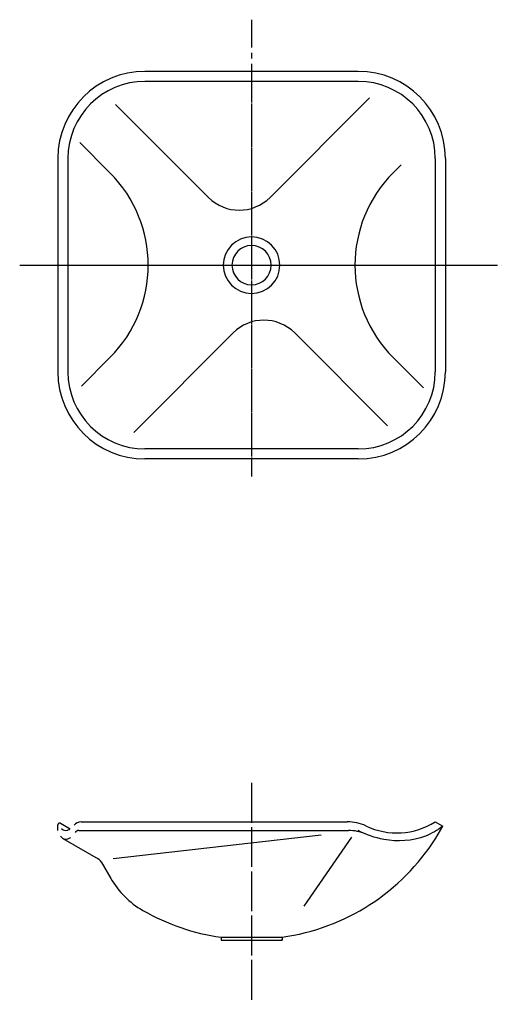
# Model space of a CAD drawing. Header units: millimetres. Extents: x -266 to 287, y -849 to 282.
import ezdxf

# ---------------------------------------------------------------- set-up
doc = ezdxf.new("R2010")
doc.units = ezdxf.units.MM
doc.linetypes.add('CENTER', pattern=[50.8, 31.75, -6.35, 6.35, -6.35])

msp = doc.modelspace()

# ---------------------------------------------------------------- linework, layer by layer
at = {"color": 7, "linetype": 'CENTER'}
for p, q in [((0, 281.810736), (0, -239.536175)), ((0, 223.812258), (0, -242.740595)), ((-266.305426, 0), (282.466467, 0)), ((-259.537604, 0), (286.763657, 0)), ((0, -594.353339), (0, -840.59541)), ((0, -608.286526), (0, -848.543324))]:
    msp.add_line(p, q, dxfattribs=at)
at = {"color": 7, "linetype": 'CONTINUOUS'}
for p, q in [((122.5, 222.5), (-122.5, 222.5)), ((122.5, 210.952995), (-122.5, 210.952995)), ((-156.107268, 184.39154), (-49.497475, 77.781746)), ((135.402283, 191.970825), (21.213203, 77.781746)), ((-197.310014, 140.741471), (-162.63456, 106.066017)), ((-222.5, 122.5), (-222.5, -122.5)), ((-210.952995, 122.5), (-210.952995, -122.5)), ((171.917574, 115.349032), (162.63456, 106.066017)), ((210.952995, 122.5), (210.952995, -122.5)), ((222.5, 122.5), (222.5, -122.5)), ((-135.402283, -191.970825), (-21.213203, -77.781746)), ((156.107268, -184.39154), (49.497475, -77.781746)), ((-195.395215, -138.826673), (-162.63456, -106.066017)), ((197.310014, -140.741471), (162.63456, -106.066017)), ((122.5, -210.952995), (-122.5, -210.952995)), ((122.5, -222.5), (-122.5, -222.5)), ((-222.5, -649.068691), (-222.5, -642.464102)), ((-219.5, -640.732051), (-208.197302, -647.257667)), ((-195.798111, -639), (109.85473, -639)), ((210.952995, -639), (219.613249, -644)), ((211.584656, -657.90593), (219.613249, -644)), ((-198.358024, -649), (111.234714, -649)), ((-159.085165, -681.044483), (80.031538, -653.832925)), ((-216.667941, -658.070784), (-176.267459, -681.396013)), ((114.677981, -656.73686), (59.859945, -735.725202)), ((-172.607205, -685.056267), (-161.672904, -703.995032)), ((-35, -771.546365), (35, -771.546365)), ((-35, -771.546365), (-35, -775)), ((-35, -775), (35, -775)), ((35, -771.546365), (35, -775))]:
    msp.add_line(p, q, dxfattribs=at)
for centre, radius, start, end in [((-122.5, 122.5), 100, 89.999997, 179.999995), ((122.5, 122.5), 100, 0, 89.999997), ((-122.5, 122.5), 88.452995, 89.999997, 179.999995), ((122.5, 122.5), 88.452995, 0, 89.999997), ((-268.700577, 0), 150, -44.999999, 44.999999), ((268.700577, 0), 150, 134.999996, 224.999994), ((-14.142136, 113.137085), 50, -134.999996, -44.999999), ((0, 0), 32.5, 0, 359.99999), ((0, 0), 22.5, 0, 359.99999), ((14.142136, -113.137085), 50, 44.999999, 134.999996), ((-122.5, -122.5), 100, -179.999995, -89.999997), ((-122.5, -122.5), 88.452995, -179.999995, -89.999997), ((122.5, -122.5), 88.452995, -89.999997, 0), ((122.5, -122.5), 100, -89.999997, 0), ((-220.5, -642.464102), 2, 59.999998, 179.999995), ((-195.798111, -649), 10, 89.999997, 142.316129), ((109.85473, -689), 50, 64.662244, 89.999997), ((166.726497, -568.891751), 82.892398, -115.337751, -57.754975), ((-198.358024, -654), 5, 89.999997, 146.169184), ((111.234714, -699), 50, 66.938164, 89.999997), ((0, -523.143519), 250.856481, -81.97981, -32.493858), ((-181.267459, -690.056267), 10, 29.999999, 59.999998), ((-75.070363, -653.995032), 100, -149.999996, -119.84317), ((0, -523.143519), 250.856481, -119.84317, -98.020185)]:
    msp.add_arc(centre, radius, start, end, dxfattribs=at)
for centre, start_param, end_param in [((-208.950505, -628.861431), -0.409006, 0.462111), ((-208.950505, -618.861431), -0.305374, 0.39634)]:
    msp.add_ellipse(centre, major_axis=(-5.516073, -30.029455), ratio=0.464509, start_param=start_param, end_param=end_param, dxfattribs=at)
at = {"color": 7, "linetype": 'CONTINUOUS', "start_tangent": (-0.795972, -0.605333), "end_tangent": (-0.881084, 0.472961)}
msp.add_spline([(219.613249, -644), (199.538155, -655.429155), (151.846082, -659.331233), (122.5, -649)], degree=3, dxfattribs=at)
at = {"color": 7}
for p in [(0, 0), (35, -774)]:
    msp.add_point(p, dxfattribs=at)

doc.saveas('drawing.dxf')
